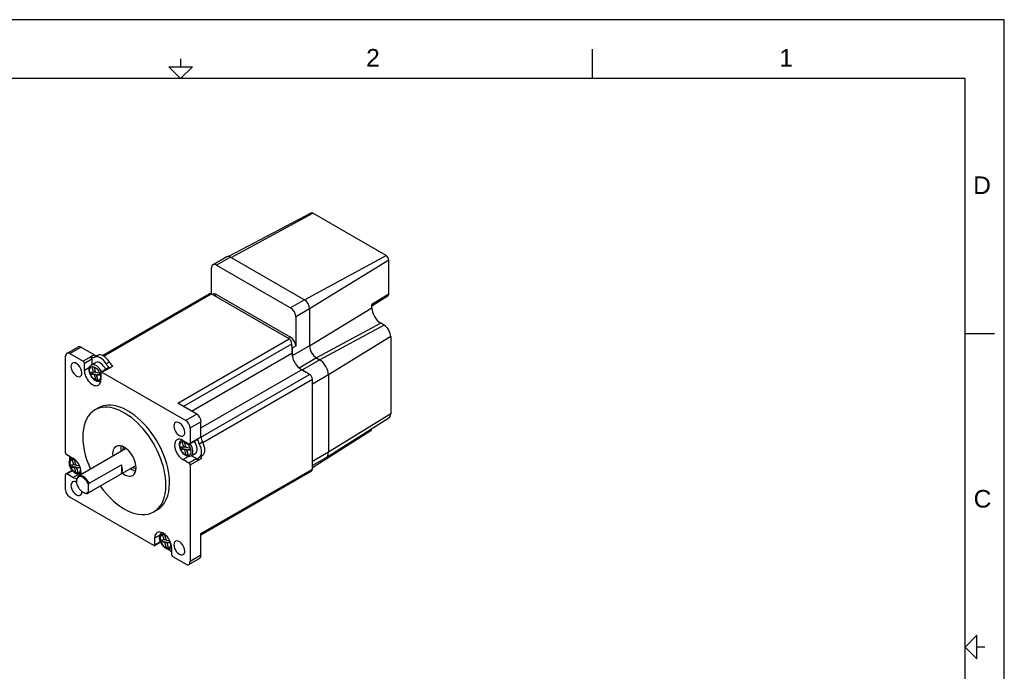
# Model space of a CAD drawing. Extents: x 0 to 21, y 0 to 16.
# Tile 5 of 5: x 8.4 to 21, y 7.7 to 16. Entities that reach past the tile are written whole.
import ezdxf

# ---------------------------------------------------------------- set-up
doc = ezdxf.new("R2010")
doc.units = 0
doc.header["$MEASUREMENT"] = 0
for name, color, linetype in [('CONTINUOUS', 7, 'CONTINUOUS'), ('TANGENT_EDGES', 7, 'CONTINUOUS'), ('VISIBLE', 7, 'CONTINUOUS')]:
    doc.layers.add(name, color=color, linetype=linetype)

# ---------------------------------------------------------------- blocks, each defined once
blk = doc.blocks.new('BLOCK16')
at = {"layer": 'CONTINUOUS'}
for p, q in [((21, 16), (0, 16)), ((21, 0), (21, 16)), ((15.75, 15.25), (15.75, 15.625)), ((10.5, 15.5), (10.5, 15.4)), ((20.5, 15.25), (0.5, 15.25)), ((20.5, 0.75), (20.5, 15.25)), ((20.5, 12), (20.875, 12)), ((20.75, 8), (20.65, 8))]:
    blk.add_line(p, q, dxfattribs=at)
for points in [[(10.35, 15.4), (10.65, 15.4), (10.5, 15.25), (10.5, 15.25), (10.35, 15.4)], [(20.65, 7.85), (20.65, 8.15), (20.5, 8), (20.5, 8), (20.65, 7.85)]]:
    blk.add_lwpolyline(points, dxfattribs=at)
at = {"layer": 'CONTINUOUS', "char_height": 0.22404, "attachment_point": 4}
for s, insert in [('{\\fArial|b0|i0|c0|p0;\\C7;2}{\\fArial|b0|i0|c0|p0;\\C7;}', (12.865, 15.514)), ('{\\fArial|b0|i0|c0|p0;\\C7;1}{\\fArial|b0|i0|c0|p0;\\C7;}', (18.132, 15.514)), ('{\\fArial|b0|i0|c0|p0;\\C7;D}{\\fArial|b0|i0|c0|p0;\\C7;}', (20.603, 13.889)), ('{\\fArial|b0|i0|c0|p0;\\C7;C}{\\fArial|b0|i0|c0|p0;\\C7;}', (20.609, 9.889))]:
    blk.add_mtext(s, dxfattribs=dict(at, insert=insert))

msp = doc.modelspace()

# ---------------------------------------------------------------- linework, layer by layer
at = {"layer": 'TANGENT_EDGES'}
for p, q in [((11.143, 12.968), (12.184, 13.532)), ((11.136, 12.972), (10.959, 12.87)), ((12.078, 12.428), (13.12, 12.992)), ((13.153, 12.934), (12.144, 12.313)), ((9.519, 11.711), (10.89, 12.502)), ((10.959, 12.495), (10.931, 12.478)), ((12.078, 12.428), (11.902, 12.326)), ((13.153, 12.499), (12.937, 12.366)), ((12.144, 12.313), (11.968, 12.211)), ((12.144, 11.839), (12.937, 12.326)), ((13.052, 12.129), (12.233, 11.686)), ((13.093, 12.105), (12.274, 11.662)), ((10.464, 11.109), (11.883, 11.929)), ((11.902, 11.951), (11.873, 11.934)), ((13.178, 11.958), (12.385, 11.47)), ((9.09, 11.741), (9.229, 11.822)), ((10.534, 11.068), (11.919, 11.867)), ((12.144, 11.839), (11.924, 11.712)), ((11.968, 11.836), (11.924, 11.811)), ((9.356, 11.7), (9.259, 11.644)), ((9.273, 11.62), (9.37, 11.676)), ((9.398, 11.724), (9.356, 11.7)), ((9.402, 11.695), (9.444, 11.719)), ((10.637, 11.009), (11.919, 11.749)), ((12.233, 11.686), (12.012, 11.558)), ((9.273, 11.53), (9.34, 11.569)), ((9.498, 11.506), (9.596, 11.562)), ((9.592, 11.634), (9.55, 11.61)), ((9.596, 11.562), (9.637, 11.586)), ((12.274, 11.662), (12.054, 11.534)), ((10.76, 10.795), (12.042, 11.535)), ((10.76, 10.677), (12.145, 11.476)), ((12.385, 11.47), (12.18, 11.352)), ((10.783, 10.608), (12.18, 11.415)), ((10.705, 10.97), (10.565, 10.889)), ((13.178, 10.972), (12.385, 10.484)), ((10.621, 10.793), (10.76, 10.873)), ((10.76, 10.678), (10.719, 10.654)), ((10.719, 10.654), (10.621, 10.598)), ((10.737, 10.591), (10.779, 10.615)), ((10.529, 10.391), (10.597, 10.43)), ((10.779, 10.444), (10.737, 10.42)), ((12.385, 10.484), (12.18, 10.366)), ((10.705, 10.402), (10.607, 10.346)), ((10.621, 10.322), (10.719, 10.378)), ((10.719, 10.378), (10.76, 10.402)), ((9.048, 10.208), (9.12, 10.25)), ((9.126, 10.163), (9.193, 10.202)), ((10.76, 9.448), (12.18, 10.268)), ((10.171, 9.391), (10.239, 9.43)), ((10.243, 9.342), (10.171, 9.301)), ((10.76, 9.17), (10.621, 9.089))]:
    msp.add_line(p, q, dxfattribs=at)
for centre in [(9.409, 11.486), (10.56, 10.531)]:
    msp.add_ellipse(centre, major_axis=(0.0492, -0.0852), ratio=0.57735, dxfattribs=at)
for centre, major_axis, start_param, end_param in [((9.423, 11.494), (0.059, -0.102), -4.900853, -3.141593), ((9.423, 11.494), (0.059, -0.102), 0, 0.023572), ((10.574, 10.539), (0.059, -0.102), -3.165165, -3.141593), ((10.574, 10.539), (0.059, -0.102), 0, 1.75926), ((9.157, 10.303), (0.0492, -0.0852), -3.977372, -1.9631), ((9.157, 10.303), (0.0492, -0.0852), -1.9631, 0.835779), ((9.171, 10.311), (0.059, -0.102), -3.179406, -3.141593), ((9.171, 10.311), (0.059, -0.102), 0, 0.023572), ((10.308, 9.347), (0.0492, -0.0852), -3.977372, -1.9631), ((10.322, 9.355), (0.059, -0.102), -3.165165, -3.141593), ((10.308, 9.347), (0.0492, -0.0852), -1.9631, 0.835779), ((10.322, 9.355), (0.059, -0.102), 0, 0.037814)]:
    msp.add_ellipse(centre, major_axis=major_axis, ratio=0.57735, start_param=start_param, end_param=end_param, dxfattribs=at)
at = {"layer": 'VISIBLE'}
for p, q in [((12.161, 13.534), (11.111, 12.981)), ((13.12, 12.992), (12.184, 13.532)), ((11.089, 12.977), (10.913, 12.875)), ((11.136, 12.972), (11.143, 12.968)), ((11.143, 12.968), (12.078, 12.428)), ((13.153, 12.499), (13.153, 12.934)), ((10.893, 12.5), (10.893, 12.832)), ((10.959, 12.87), (11.902, 12.326)), ((9.503, 11.719), (10.865, 12.505)), ((11.883, 11.929), (10.89, 12.502)), ((10.913, 12.499), (10.904, 12.494)), ((10.959, 12.495), (11.902, 11.951)), ((13.144, 12.477), (12.937, 12.347)), ((12.144, 12.313), (12.144, 11.839)), ((12.937, 12.326), (12.937, 12.366)), ((11.968, 12.211), (11.968, 11.836)), ((13.093, 12.105), (13.052, 12.129)), ((13.178, 11.958), (13.178, 10.972)), ((9.051, 11.745), (9.19, 11.825)), ((9.398, 11.724), (9.229, 11.822)), ((11.919, 11.844), (11.919, 11.867)), ((11.919, 11.844), (11.919, 11.749)), ((11.924, 11.811), (11.924, 11.712)), ((9.034, 10.477), (9.034, 11.709)), ((9.09, 11.741), (9.259, 11.644)), ((9.356, 11.7), (9.356, 11.7)), ((9.37, 11.676), (9.37, 11.6)), ((12.233, 11.686), (12.274, 11.662)), ((9.273, 11.53), (9.273, 11.62)), ((9.364, 11.597), (9.417, 11.627)), ((9.391, 11.506), (9.371, 11.574)), ((9.394, 11.572), (9.41, 11.517)), ((9.396, 11.571), (9.417, 11.503)), ((9.586, 11.563), (9.488, 11.507)), ((9.596, 11.562), (9.596, 11.562)), ((12.012, 11.558), (12.054, 11.534)), ((9.342, 11.51), (9.391, 11.506)), ((9.353, 11.475), (9.372, 11.486)), ((9.402, 11.47), (9.353, 11.475)), ((9.372, 11.486), (9.421, 11.481)), ((9.391, 11.506), (9.41, 11.517)), ((9.402, 11.47), (9.421, 11.481)), ((9.422, 11.402), (9.402, 11.47)), ((9.417, 11.503), (9.465, 11.498)), ((9.421, 11.481), (9.441, 11.413)), ((9.427, 11.467), (9.447, 11.478)), ((9.427, 11.467), (9.447, 11.399)), ((9.476, 11.462), (9.427, 11.467)), ((9.447, 11.478), (9.473, 11.476)), ((9.484, 11.498), (9.484, 11.408)), ((9.498, 11.506), (10.565, 10.889)), ((12.042, 11.535), (12.088, 11.509)), ((12.145, 11.476), (12.088, 11.509)), ((12.385, 11.47), (12.385, 10.484)), ((9.422, 11.402), (9.441, 11.413)), ((9.482, 11.392), (9.483, 11.393)), ((12.18, 10.268), (12.18, 11.415)), ((9.453, 11.049), (9.408, 11.023)), ((10.705, 10.97), (10.464, 11.109)), ((10.76, 10.678), (10.76, 10.873)), ((13.154, 10.918), (12.354, 10.414)), ((10.621, 10.793), (10.621, 10.598)), ((12.926, 10.756), (12.18, 10.286)), ((9.769, 10.554), (9.769, 10.554)), ((10.493, 10.555), (10.542, 10.55)), ((10.515, 10.641), (10.516, 10.642)), ((10.542, 10.55), (10.521, 10.618)), ((10.529, 10.635), (10.607, 10.59)), ((10.542, 10.55), (10.561, 10.561)), ((10.545, 10.616), (10.561, 10.561)), ((10.547, 10.615), (10.567, 10.547)), ((10.567, 10.547), (10.616, 10.542)), ((10.617, 10.589), (10.714, 10.645)), ((10.719, 10.654), (10.719, 10.654)), ((9.048, 10.453), (9.126, 10.408)), ((9.799, 10.527), (9.199, 10.18)), ((10.504, 10.519), (10.523, 10.53)), ((10.552, 10.514), (10.504, 10.519)), ((10.523, 10.53), (10.572, 10.525)), ((10.552, 10.514), (10.572, 10.525)), ((10.573, 10.446), (10.552, 10.514)), ((10.572, 10.525), (10.592, 10.457)), ((10.573, 10.446), (10.592, 10.457)), ((10.578, 10.511), (10.598, 10.523)), ((10.627, 10.507), (10.578, 10.511)), ((10.578, 10.511), (10.598, 10.443)), ((10.598, 10.523), (10.624, 10.52)), ((10.633, 10.436), (10.686, 10.467)), ((10.639, 10.44), (10.705, 10.402)), ((9.09, 10.327), (9.139, 10.322)), ((9.1, 10.291), (9.12, 10.303)), ((9.112, 10.413), (9.114, 10.415)), ((9.139, 10.322), (9.118, 10.39)), ((9.12, 10.303), (9.169, 10.298)), ((9.139, 10.322), (9.158, 10.334)), ((9.142, 10.389), (9.158, 10.334)), ((9.144, 10.388), (9.164, 10.32)), ((9.149, 10.286), (9.169, 10.298)), ((9.164, 10.32), (9.208, 10.315)), ((9.169, 10.298), (9.189, 10.23)), ((9.175, 10.284), (9.194, 10.295)), ((9.194, 10.295), (9.218, 10.293)), ((9.924, 10.31), (9.324, 9.964)), ((9.334, 10.088), (9.745, 10.325)), ((9.745, 10.325), (9.745, 10.209)), ((10.607, 10.346), (10.529, 10.391)), ((10.621, 10.322), (10.621, 9.089)), ((10.719, 10.378), (10.719, 10.378)), ((12.352, 10.413), (12.18, 10.313)), ((9.034, 10.005), (9.034, 10.2)), ((9.038, 10.209), (9.117, 10.254)), ((9.126, 10.163), (9.048, 10.208)), ((9.149, 10.286), (9.1, 10.291)), ((9.169, 10.218), (9.149, 10.286)), ((9.169, 10.218), (9.189, 10.23)), ((9.175, 10.284), (9.195, 10.216)), ((9.223, 10.279), (9.175, 10.284)), ((9.23, 10.209), (9.231, 10.21)), ((9.745, 10.209), (9.334, 9.972)), ((9.933, 10.271), (9.933, 10.271)), ((10.76, 9.431), (12.17, 10.245)), ((9.173, 10.115), (9.173, 10.123)), ((9.327, 9.984), (9.327, 10.068)), ((9.254, 9.974), (9.261, 9.97)), ((10.157, 9.293), (9.09, 9.909)), ((10.203, 9.75), (10.158, 9.724)), ((10.262, 9.458), (10.264, 9.458)), ((10.289, 9.367), (10.269, 9.435)), ((10.293, 9.433), (10.309, 9.378)), ((10.295, 9.432), (10.315, 9.364)), ((10.76, 9.17), (10.76, 9.448)), ((10.245, 9.337), (10.167, 9.292)), ((10.171, 9.301), (10.171, 9.391)), ((10.241, 9.371), (10.289, 9.367)), ((10.251, 9.335), (10.271, 9.347)), ((10.3, 9.331), (10.251, 9.335)), ((10.271, 9.347), (10.32, 9.342)), ((10.289, 9.367), (10.309, 9.378)), ((10.3, 9.331), (10.32, 9.342)), ((10.32, 9.263), (10.3, 9.331)), ((10.315, 9.364), (10.359, 9.36)), ((10.32, 9.342), (10.34, 9.274)), ((10.326, 9.328), (10.345, 9.339)), ((10.326, 9.328), (10.346, 9.26)), ((10.374, 9.323), (10.326, 9.328)), ((10.345, 9.339), (10.369, 9.337)), ((10.32, 9.263), (10.34, 9.274)), ((10.381, 9.253), (10.383, 9.254)), ((10.383, 9.269), (10.383, 9.179)), ((10.565, 9.057), (10.397, 9.154)), ((10.605, 9.053), (10.744, 9.134))]:
    msp.add_line(p, q, dxfattribs=at)
for start, end in [(169.1708, 180.0452), (239.9548, 250.8292)]:
    msp.add_arc((10.015, 10.507), 0.25, start, end, dxfattribs=at)
for centre, major_axis, start_param, end_param in [((12.184, 13.493), (0.0237, -0.0411), -3.926991, -3.163816), ((11.136, 12.896), (0.0469, -0.0812), -3.926991, -3.141593), ((13.12, 12.953), (0.0237, -0.0411), 0.785398, 2.356194), ((10.959, 12.794), (0.0469, -0.0812), -3.141593, -2.356194), ((10.959, 12.794), (0.0469, -0.0812), -3.926991, -3.141593), ((10.89, 12.461), (0.025, -0.0433), -3.926991, -3.141593), ((10.959, 12.418), (0.0469, -0.0812), -3.926991, -3.141593), ((12.078, 12.352), (0.0469, -0.0812), 0.785398, 2.356194), ((13.12, 12.518), (0.0237, -0.0411), 0.022224, 0.785398), ((11.902, 12.25), (0.0469, -0.0812), 0.785398, 2.356194), ((13.052, 12.26), (-0.081, 0.14), 0.785398, 2.356194), ((13.093, 12.007), (-0.06, 0.104), 3.926991, 5.497787), ((11.883, 11.888), (0.025, -0.0433), 0.785398, 2.356194), ((11.902, 11.874), (0.0469, -0.0812), 0.785398, 2.356194), ((9.229, 11.757), (-0.0394, 0.0682), -0.785398, 0), ((11.858, 11.849), (0.0469, -0.0812), 0.785398, 1.187578), ((12.233, 11.788), (0.062, -0.108), -2.356194, -0.785398), ((9.09, 11.677), (-0.0394, 0.0682), 0, 0.785398), ((9.09, 11.677), (-0.0394, 0.0682), -0.785398, 0), ((9.356, 11.776), (0.0463, -0.0801), -0.785398, -0.01133), ((9.356, 11.684), (0.0098, -0.017), 0.785398, 2.356194), ((9.398, 11.8), (0.0463, -0.0801), -0.785398, -0.01133), ((9.476, 11.565), (0.075, -0.13), -4.701059, -3.152922), ((9.518, 11.589), (0.075, -0.13), -4.701059, -3.152922), ((12.042, 11.678), (0.087, -0.151), -2.356194, -2.055233), ((12.012, 11.661), (0.062, -0.108), -2.356194, -2.279268), ((12.042, 11.678), (0.087, -0.151), -2.055233, -1.08636), ((9.172, 11.536), (0.0492, -0.0852), -3.141593, 0), ((9.172, 11.536), (0.0492, -0.0852), 0.785398, 3.141593), ((9.259, 11.628), (0.0098, -0.017), 0.785398, 2.356194), ((9.409, 11.486), (-0.0482, 0.0835), -0.597829, -0.186778), ((9.476, 11.525), (-0.059, 0.102), -1.75926, 0), ((9.596, 11.637), (0.0463, -0.0801), -1.559467, -0.785398), ((9.596, 11.546), (-0.0098, 0.017), -0.785398, 0), ((9.637, 11.661), (0.0463, -0.0801), -1.559467, -0.785398), ((12.012, 11.661), (0.062, -0.108), -0.862325, -0.785398), ((12.042, 11.678), (0.087, -0.151), -1.08636, -0.785398), ((12.274, 11.534), (0.078, -0.135), 0.785398, 2.356194), ((9.172, 11.536), (0.0492, -0.0852), 0, 0.785398), ((9.378, 11.469), (0.075, -0.13), -2.356194, 0), ((9.409, 11.486), (-0.0482, 0.0835), 0.972967, 1.384018), ((9.429, 11.498), (-0.0482, 0.0835), 1.128871, 1.384018), ((9.409, 11.486), (-0.0482, 0.0835), 4.11456, 4.525611), ((9.498, 11.49), (-0.0098, 0.017), 0, 0.785398), ((9.498, 11.49), (-0.0098, 0.017), -0.785398, 0), ((12.054, 11.407), (0.078, -0.135), -4.237671, -3.926991), ((12.145, 11.435), (0.025, -0.0433), 0.785398, 2.356194), ((9.409, 11.486), (-0.0482, 0.0835), 2.543764, 2.954815), ((9.429, 11.498), (-0.0482, 0.0835), 2.543764, 2.579187), ((9.378, 11.469), (0.075, -0.13), 0, 0.785398), ((9.783, 10.373), (0.375, -0.65), 0.785398, 3.141593), ((9.828, 10.399), (0.375, -0.65), 0.785398, 3.141593), ((9.783, 10.373), (0.375, -0.65), -3.141593, -1.738244), ((10.705, 10.905), (-0.0394, 0.0682), 3.926991, 5.497787), ((13.093, 11.021), (-0.06, 0.104), 3.163816, 3.926991), ((10.484, 10.778), (0.0492, -0.0852), -3.141593, 0), ((10.484, 10.778), (0.0492, -0.0852), 0.785398, 3.141593), ((10.565, 10.825), (-0.0394, 0.0682), 3.926991, 5.497787), ((10.484, 10.778), (0.0492, -0.0852), 0, 0.785398), ((10.826, 10.641), (-0.0463, 0.0801), 0.785398, 1.559467), ((12.897, 10.806), (-0.0287, 0.0497), 3.163816, 3.908473), ((9.783, 10.373), (0.106, -0.184), -3.141593, -2.199671), ((9.783, 10.373), (0.106, -0.184), 0.785398, 3.141593), ((9.886, 10.433), (0.106, -0.184), -2.63809, -2.199671), ((10.529, 10.513), (0.075, -0.13), -3.141593, -0.785398), ((10.529, 10.513), (0.075, -0.13), -3.926991, -3.141593), ((10.56, 10.531), (-0.0482, 0.0835), 0.972967, 1.384018), ((10.579, 10.542), (-0.0482, 0.0835), 1.128871, 1.384018), ((10.56, 10.531), (-0.0482, 0.0835), -0.597829, -0.186778), ((10.607, 10.606), (0.0098, -0.017), -0.785398, 0), ((10.607, 10.606), (0.0098, -0.017), 0, 0.785398), ((10.627, 10.569), (-0.059, 0.102), 3.141593, 4.900853), ((10.705, 10.662), (0.0098, -0.017), 0, 0.785398), ((10.784, 10.617), (-0.0463, 0.0801), 0.785398, 1.559467), ((10.662, 10.549), (0.075, -0.13), 0.01133, 1.559467), ((10.703, 10.573), (0.075, -0.13), 0.01133, 1.559467), ((9.048, 10.469), (-0.0098, 0.017), 0.785398, 2.356194), ((9.189, 10.362), (0.075, -0.13), -2.43528, -2.062943), ((9.861, 10.419), (0.062, -0.108), -3.269079, -3.141593), ((10.56, 10.531), (-0.0482, 0.0835), 2.543764, 2.954815), ((10.579, 10.542), (-0.0482, 0.0835), 2.543764, 2.579187), ((10.56, 10.531), (-0.0482, 0.0835), 4.11456, 4.525611), ((10.784, 10.34), (-0.0463, 0.0801), 0.01133, 0.785398), ((10.826, 10.364), (-0.0463, 0.0801), 0.01133, 0.785398), ((12.274, 10.548), (0.078, -0.135), 0.022224, 0.785398), ((9.157, 10.303), (-0.0482, 0.0835), 0.972967, 1.384018), ((9.176, 10.314), (-0.0482, 0.0835), 1.128871, 1.384018), ((9.157, 10.303), (-0.0482, 0.0835), -0.597829, -0.186778), ((9.126, 10.285), (-0.075, 0.13), 3.694476, 5.497787), ((9.672, 10.309), (0.062, -0.108), 0.183037, 1.38776), ((9.861, 10.419), (0.062, -0.108), 0, 0.127486), ((10.607, 10.33), (0.0098, -0.017), 0.785398, 2.356194), ((10.705, 10.386), (0.0098, -0.017), 0.785398, 2.356194), ((12.274, 10.548), (0.078, -0.135), 0, 0.022224), ((9.048, 10.192), (-0.0098, 0.017), 0, 0.785398), ((9.048, 10.192), (-0.0098, 0.017), -0.785398, 0), ((9.157, 10.303), (-0.0482, 0.0835), 2.543764, 2.954815), ((9.254, 10.068), (-0.0575, 0.0996), 4.387892, 7.068583), ((9.261, 10.072), (-0.062, 0.108), 0, 0.785398), ((9.176, 10.314), (-0.0482, 0.0835), 2.543764, 2.579187), ((9.261, 10.072), (-0.062, 0.108), -1.753833, 0), ((9.783, 10.373), (0.106, -0.184), -0.941921, 0), ((9.886, 10.433), (0.106, -0.184), -0.941921, -0.503503), ((9.783, 10.373), (0.106, -0.184), 0, 0.785398), ((12.145, 10.288), (0.025, -0.0433), 0, 0.785398), ((9.172, 10.02), (0.0492, -0.0852), -3.141593, 0), ((9.172, 10.02), (0.0492, -0.0852), -3.964924, -3.141593), ((9.126, 10.285), (-0.075, 0.13), 2.356194, 2.851251), ((9.254, 10.068), (-0.0575, 0.0996), 0.785398, 2.356194), ((9.783, 10.373), (0.375, -0.65), -1.403348, 0), ((9.783, 10.373), (0.375, -0.65), 0, 0.785398), ((9.828, 10.399), (0.375, -0.65), 0, 0.785398), ((9.09, 9.973), (-0.0394, 0.0682), 0.785398, 2.356194), ((9.172, 10.02), (0.0492, -0.0852), 0, 0.785398), ((9.172, 10.02), (0.0492, -0.0852), 0.785398, 0.823331), ((9.254, 10.068), (-0.0575, 0.0996), 2.356194, 3.46609), ((9.261, 10.072), (-0.062, 0.108), 2.356194, 3.141593), ((9.261, 10.072), (-0.062, 0.108), 3.141593, 3.324629), ((10.277, 9.33), (-0.075, 0.13), 0, 0.785398), ((10.277, 9.33), (-0.075, 0.13), 3.926991, 6.283185), ((10.308, 9.347), (-0.0482, 0.0835), -0.597829, -0.186778), ((10.157, 9.309), (0.0098, -0.017), -0.785398, 0), ((10.157, 9.309), (0.0098, -0.017), 0, 0.785398), ((10.308, 9.347), (-0.0482, 0.0835), 0.972967, 1.384018), ((10.327, 9.359), (-0.0482, 0.0835), 1.128871, 1.384018), ((10.484, 9.263), (0.0492, -0.0852), -3.141593, 0), ((10.484, 9.263), (0.0492, -0.0852), 0.785398, 3.141593), ((10.308, 9.347), (-0.0482, 0.0835), 2.543764, 2.954815), ((10.327, 9.359), (-0.0482, 0.0835), 2.543764, 2.579187), ((10.374, 9.346), (0.075, -0.13), -1.078715, -0.706425), ((10.397, 9.171), (-0.0098, 0.017), 0.785398, 2.356194), ((10.484, 9.263), (0.0492, -0.0852), 0, 0.785398), ((10.705, 9.202), (0.0394, -0.0682), 0, 0.785398), ((10.565, 9.121), (0.0394, -0.0682), -0.785398, 0), ((10.565, 9.121), (0.0394, -0.0682), 0, 0.785398)]:
    msp.add_ellipse(centre, major_axis=major_axis, ratio=0.57735, start_param=start_param, end_param=end_param, dxfattribs=at)
for points in [[(9.482, 11.392), (9.476, 11.388), (9.468, 11.386), (9.453, 11.384), (9.444, 11.385), (9.427, 11.39), (9.417, 11.394), (9.399, 11.406), (9.39, 11.414), (9.373, 11.432), (9.365, 11.442), (9.352, 11.464), (9.347, 11.475), (9.338, 11.498), (9.336, 11.51), (9.333, 11.533), (9.333, 11.544), (9.338, 11.565), (9.342, 11.574), (9.352, 11.588), (9.358, 11.593), (9.364, 11.597)], [(10.633, 10.436), (10.626, 10.433), (10.619, 10.43), (10.604, 10.429), (10.595, 10.429), (10.578, 10.434), (10.568, 10.438), (10.55, 10.45), (10.54, 10.458), (10.524, 10.476), (10.516, 10.486), (10.503, 10.508), (10.498, 10.519), (10.489, 10.542), (10.487, 10.554), (10.484, 10.577), (10.484, 10.589), (10.489, 10.609), (10.493, 10.619), (10.503, 10.632), (10.509, 10.637), (10.515, 10.641)], [(9.23, 10.209), (9.223, 10.205), (9.216, 10.203), (9.2, 10.201), (9.192, 10.202), (9.174, 10.206), (9.165, 10.211), (9.146, 10.223), (9.137, 10.231), (9.12, 10.249), (9.113, 10.259), (9.1, 10.28), (9.094, 10.292), (9.086, 10.315), (9.083, 10.327), (9.081, 10.35), (9.081, 10.361), (9.086, 10.382), (9.089, 10.391), (9.1, 10.405), (9.105, 10.41), (9.112, 10.413)], [(10.381, 9.253), (10.374, 9.249), (10.367, 9.247), (10.351, 9.245), (10.343, 9.246), (10.325, 9.251), (10.316, 9.255), (10.297, 9.267), (10.288, 9.275), (10.271, 9.293), (10.264, 9.303), (10.251, 9.325), (10.245, 9.336), (10.237, 9.359), (10.234, 9.371), (10.232, 9.394), (10.232, 9.405), (10.236, 9.426), (10.24, 9.435), (10.251, 9.449), (10.256, 9.454), (10.262, 9.458)]]:
    msp.add_open_spline(points, degree=3, knots=[0.785398, 0.785398, 0.785398, 0.785398, 1.031975, 1.031975, 1.30326, 1.30326, 1.626812, 1.626812, 1.975142, 1.975142, 2.321165, 2.321165, 2.664439, 2.664439, 3.009568, 3.009568, 3.358352, 3.358352, 3.689228, 3.689228, 3.926991, 3.926991, 3.926991, 3.926991], dxfattribs=at)
for points, weights in [([(9.327, 10.068), (9.33, 10.077), (9.334, 10.088)], [1, 1.04167975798, 1.077802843]), ([(9.334, 9.972), (9.33, 9.978), (9.327, 9.984)], [1.07780284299, 1.04167975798, 1])]:
    msp.add_rational_spline(points, weights, degree=2, dxfattribs=at)

# ---------------------------------------------------------------- block references
at = {"layer": 'CONTINUOUS'}
msp.add_blockref('BLOCK16', (0, 0), dxfattribs=at)

doc.saveas('drawing.dxf')
